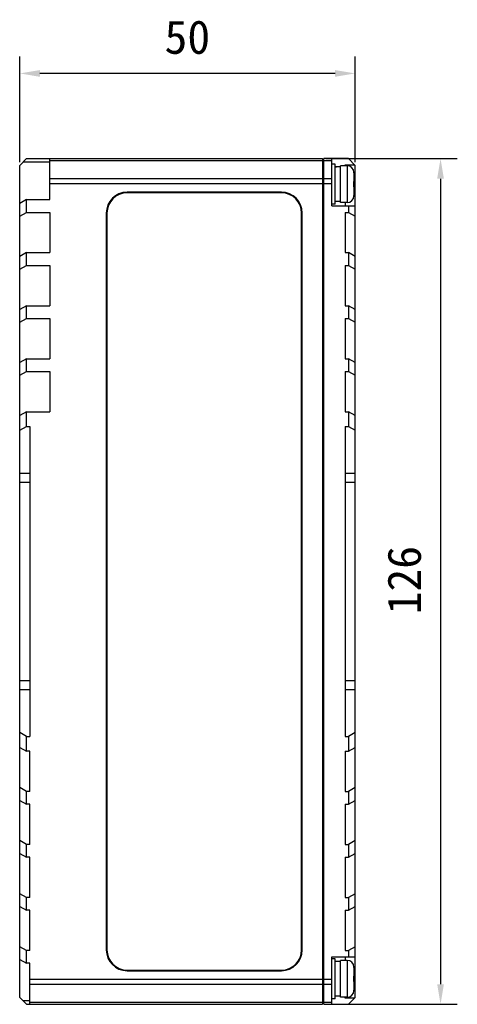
# Model space of a CAD drawing. Header units: millimetres. Extents: x 37 to 562, y 185 to 397.
# Tile 5 of 8: x 213 to 278, y 237 to 384. Entities that reach past the tile are written whole.
import ezdxf

# ---------------------------------------------------------------- set-up
doc = ezdxf.new("R2010")
doc.units = ezdxf.units.MM
doc.header["$LTSCALE"] = 32.67
doc.header["$PDMODE"] = 3
doc.header["$PDSIZE"] = 8
doc.layers.get('0').update_dxf_attribs({"linetype": 'CONTINUOUS'})
doc.layers.get('Defpoints').update_dxf_attribs({"linetype": 'CONTINUOUS'})
doc.layers.add('___SHELL', color=7, linetype='CONTINUOUS')
doc.styles.get("Standard").update_dxf_attribs({"font": 'simfang.ttf'})
doc.dimstyles.new('DIMSTYLE_1', dxfattribs={"dimtxt": 5, "dimasz": 3, "dimexe": 2.5, "dimexo": 0.5, "dimgap": 1.25, "dimtad": 1, "dimdsep": 46, "dimtxsty": 'STANDARD', "dimblk": '_FILLED', "dimblk1": '_FILLED', "dimblk2": '_FILLED', "dimcen": 0.09, "dimclrt": 256, "dimazin": 2, "dimtp": 0.3, "dimtm": 0.3, "dimtfac": 1, "dimtofl": 0, "dimtmove": 0, "dimatfit": 3, "dimldrblk": '_FILLED', "dimfxl": 1, "dimtolj": 1, "dimarcsym": 0})
doc.dimstyles.new('DIMSTYLE_5', dxfattribs={"dimtxt": 5, "dimasz": 3, "dimexe": 2.5, "dimexo": 0.5, "dimgap": 1.25, "dimtad": 1, "dimdsep": 46, "dimtxsty": 'STANDARD', "dimblk": '_FILLED', "dimblk1": '_FILLED', "dimblk2": '_FILLED', "dimcen": 0.09, "dimclrt": 256, "dimazin": 2, "dimtp": 0.5, "dimtm": 0.5, "dimtfac": 1, "dimtofl": 0, "dimtmove": 0, "dimatfit": 3, "dimldrblk": '_FILLED', "dimfxl": 1, "dimtolj": 1, "dimarcsym": 0})

# ---------------------------------------------------------------- blocks, each defined once
blk = doc.blocks.new('_FILLED')
at = {"color": 0, "linetype": 'ByBlock'}
blk.add_solid([(0, 0), (-1, 0.167), (-1, -0.167)], dxfattribs=at)
blk = doc.blocks.new('*D6')
at = {"layer": '___SHELL', "color": 0, "lineweight": -2}
for p, q in [((258.35, 363.38), (277.95, 363.38)), ((275.45, 360.38), (275.45, 240.38)), ((258.35, 237.38), (277.95, 237.38))]:
    blk.add_line(p, q, dxfattribs=at)
at = {"layer": 'Defpoints', "color": 0}
for p in [(257.85, 363.38), (257.85, 237.38), (275.45, 237.38)]:
    blk.add_point(p, dxfattribs=at)
at = {"layer": '___SHELL', "color": 0, "linetype": 'ByBlock', "lineweight": -2, "xscale": 3, "yscale": 3, "zscale": 3}
for p, rotation in [((275.45, 363.38), 90), ((275.45, 237.38), 270)]:
    blk.add_blockref('_FILLED', p, dxfattribs=dict(at, rotation=rotation))
at = {"layer": '___SHELL', "insert": (267.53, 300.57), "char_height": 5, "attachment_point": 2, "rotation": 90, "line_spacing_factor": 0.9}
blk.add_mtext('\\A1;126', dxfattribs=at)
blk = doc.blocks.new('*D7')
at = {"layer": '___SHELL', "color": 0, "lineweight": -2}
for p, q in [((212.75, 362.88), (212.75, 378.58)), ((262.75, 362.88), (262.75, 378.58)), ((259.75, 376.08), (215.75, 376.08))]:
    blk.add_line(p, q, dxfattribs=at)
at = {"layer": 'Defpoints', "color": 0}
for p in [(212.75, 376.08), (212.75, 362.38), (262.75, 362.38)]:
    blk.add_point(p, dxfattribs=at)
at = {"layer": '___SHELL', "color": 0, "linetype": 'ByBlock', "lineweight": -2, "xscale": 3, "yscale": 3, "zscale": 3, "rotation": 180}
blk.add_blockref('_FILLED', (212.75, 376.08), dxfattribs=at)
at = {"layer": '___SHELL', "color": 0, "linetype": 'ByBlock', "lineweight": -2, "xscale": 3, "yscale": 3, "zscale": 3}
blk.add_blockref('_FILLED', (262.75, 376.08), dxfattribs=at)
at = {"layer": '___SHELL', "insert": (237.73, 384), "char_height": 5, "attachment_point": 2, "line_spacing_factor": 0.9}
blk.add_mtext('\\A1;50', dxfattribs=at)

msp = doc.modelspace()

# ---------------------------------------------------------------- linework, layer by layer
at = {"layer": '___SHELL'}
for p, q in [((212.749, 362.38), (213.749, 363.38)), ((212.749, 238.38), (212.749, 362.38)), ((217.249, 362.88), (213.249, 362.88)), ((213.749, 363.38), (257.849, 363.38)), ((217.249, 357.274), (217.249, 363.38)), ((217.249, 363.087), (257.849, 363.087)), ((257.849, 363.38), (257.849, 237.38)), ((257.849, 362.58), (258.049, 362.58)), ((258.049, 237.38), (258.049, 363.38)), ((261.749, 363.38), (258.049, 363.38)), ((258.049, 363.087), (259.249, 363.087)), ((259.249, 356.33), (259.249, 363.38)), ((259.749, 362.58), (259.249, 362.58)), ((259.749, 356.582), (259.749, 362.577)), ((261.249, 362.33), (261.249, 362.48)), ((261.249, 362.48), (262.649, 362.48)), ((261.749, 363.38), (262.749, 362.38)), ((262.749, 238.38), (262.749, 362.38)), ((257.849, 362.287), (258.049, 362.287)), ((260.549, 356.83), (260.549, 362.33)), ((261.549, 362.33), (260.549, 362.33)), ((261.549, 362.33), (261.549, 356.83)), ((262.549, 361.33), (262.548, 361.33)), ((262.549, 361.283), (262.549, 359.98)), ((257.849, 360.373), (217.249, 360.373)), ((217.249, 359.665), (257.849, 359.665)), ((257.849, 360.041), (258.049, 360.041)), ((259.249, 360.373), (258.049, 360.373)), ((258.049, 359.665), (259.249, 359.665)), ((262.548, 359.98), (262.549, 359.98)), ((251.749, 358.38), (228.749, 358.38)), ((251.749, 358.28), (228.749, 358.28)), ((257.849, 359.334), (258.049, 359.334)), ((262.549, 359.18), (262.548, 359.18)), ((262.549, 359.18), (262.549, 357.876)), ((213.749, 357.274), (212.749, 356.697)), ((213.749, 355.374), (213.749, 357.274)), ((213.749, 357.274), (217.249, 357.274)), ((259.749, 356.58), (259.249, 356.58)), ((260.549, 357.005), (259.749, 357.005)), ((261.549, 356.83), (260.549, 356.83)), ((261.249, 356.83), (261.249, 356.33)), ((262.548, 357.83), (262.549, 357.83)), ((212.749, 354.797), (213.749, 355.374)), ((213.749, 355.374), (217.249, 355.374)), ((217.249, 355.374), (217.249, 349.374)), ((225.649, 355.28), (225.649, 245.48)), ((225.749, 355.28), (225.749, 245.48)), ((254.749, 245.48), (254.749, 355.28)), ((254.849, 245.48), (254.849, 355.28)), ((259.249, 356.33), (262.749, 356.33)), ((261.249, 355.374), (261.249, 349.374)), ((261.249, 355.374), (261.749, 355.374)), ((261.749, 356.33), (261.749, 355.374)), ((261.749, 355.374), (262.749, 354.797)), ((213.749, 349.374), (212.749, 348.797)), ((213.749, 347.474), (213.749, 349.374)), ((213.749, 349.374), (217.249, 349.374)), ((261.249, 349.374), (261.749, 349.374)), ((261.749, 349.374), (261.749, 347.474)), ((262.749, 348.797), (261.749, 349.374)), ((212.749, 346.897), (213.749, 347.474)), ((213.749, 347.474), (217.249, 347.474)), ((217.249, 347.474), (217.249, 341.474)), ((261.249, 347.474), (261.249, 341.474)), ((261.249, 347.474), (261.749, 347.474)), ((261.749, 347.474), (262.749, 346.897)), ((213.749, 341.474), (212.749, 340.897)), ((213.749, 339.574), (213.749, 341.474)), ((213.749, 341.474), (217.249, 341.474)), ((261.249, 341.474), (261.749, 341.474)), ((261.749, 341.474), (261.749, 339.574)), ((262.749, 340.897), (261.749, 341.474)), ((212.749, 338.997), (213.749, 339.574)), ((213.749, 339.574), (217.249, 339.574)), ((217.249, 339.574), (217.249, 333.574)), ((261.249, 339.574), (261.249, 333.574)), ((261.249, 339.574), (261.749, 339.574)), ((261.749, 339.574), (262.749, 338.997)), ((213.749, 333.574), (212.749, 332.997)), ((213.749, 331.674), (213.749, 333.574)), ((213.749, 333.574), (217.249, 333.574)), ((261.249, 333.574), (261.749, 333.574)), ((261.749, 333.574), (261.749, 331.674)), ((262.749, 332.997), (261.749, 333.574)), ((212.749, 331.097), (213.749, 331.674)), ((213.749, 331.674), (217.249, 331.674)), ((217.249, 331.674), (217.249, 325.674)), ((261.249, 331.674), (261.249, 325.674)), ((261.249, 331.674), (261.749, 331.674)), ((261.749, 331.674), (262.749, 331.097)), ((213.749, 325.674), (212.749, 325.097)), ((213.749, 323.481), (213.749, 325.674)), ((213.749, 325.674), (217.249, 325.674)), ((261.249, 325.674), (261.749, 325.674)), ((261.749, 325.674), (261.749, 323.481)), ((262.749, 325.097), (261.749, 325.674)), ((212.749, 322.903), (213.749, 323.481)), ((213.749, 323.481), (214.249, 323.481)), ((214.249, 323.481), (214.249, 277.279)), ((261.249, 323.481), (261.249, 277.279)), ((261.249, 323.481), (261.749, 323.481)), ((261.749, 323.481), (262.749, 322.903)), ((214.249, 316.466), (212.749, 316.466)), ((262.749, 316.466), (261.249, 316.466)), ((212.749, 315.167), (214.249, 315.167)), ((261.249, 315.167), (262.749, 315.167)), ((214.249, 285.592), (212.749, 285.592)), ((262.749, 285.592), (261.249, 285.592)), ((212.749, 284.293), (214.249, 284.293)), ((261.249, 284.293), (262.749, 284.293)), ((213.749, 277.279), (212.749, 277.856)), ((213.749, 275.085), (213.749, 277.279)), ((213.749, 277.279), (214.249, 277.279)), ((261.249, 277.279), (261.749, 277.279)), ((262.749, 277.856), (261.749, 277.279)), ((261.749, 277.279), (261.749, 275.085)), ((212.749, 275.662), (213.749, 275.085)), ((214.249, 275.085), (213.749, 275.085)), ((214.249, 269.085), (214.249, 275.085)), ((261.249, 275.085), (261.749, 275.085)), ((261.249, 275.085), (261.249, 269.085)), ((261.749, 275.085), (262.749, 275.662)), ((213.749, 269.085), (212.749, 269.662)), ((213.749, 267.185), (213.749, 269.085)), ((214.249, 269.085), (213.749, 269.085)), ((261.249, 269.085), (261.749, 269.085)), ((262.749, 269.662), (261.749, 269.085)), ((261.749, 269.085), (261.749, 267.185)), ((212.749, 267.762), (213.749, 267.185)), ((214.249, 267.185), (213.749, 267.185)), ((214.249, 261.185), (214.249, 267.185)), ((261.249, 267.185), (261.749, 267.185)), ((261.249, 267.185), (261.249, 261.185)), ((261.749, 267.185), (262.749, 267.762)), ((213.749, 261.185), (212.749, 261.762)), ((213.749, 259.285), (213.749, 261.185)), ((214.249, 261.185), (213.749, 261.185)), ((261.249, 261.185), (261.749, 261.185)), ((262.749, 261.762), (261.749, 261.185)), ((261.749, 261.185), (261.749, 259.285)), ((212.749, 259.862), (213.749, 259.285)), ((261.749, 259.285), (262.749, 259.862)), ((214.249, 259.285), (213.749, 259.285)), ((214.249, 253.285), (214.249, 259.285)), ((261.249, 259.285), (261.749, 259.285)), ((261.249, 259.285), (261.249, 253.285)), ((213.749, 253.285), (212.749, 253.862)), ((262.749, 253.862), (261.749, 253.285)), ((213.749, 251.385), (213.749, 253.285)), ((214.249, 253.285), (213.749, 253.285)), ((261.249, 253.285), (261.749, 253.285)), ((261.749, 253.285), (261.749, 251.385)), ((212.749, 251.962), (213.749, 251.385)), ((214.249, 251.385), (213.749, 251.385)), ((214.249, 245.385), (214.249, 251.385)), ((261.249, 251.385), (261.749, 251.385)), ((261.249, 251.385), (261.249, 245.385)), ((261.749, 251.385), (262.749, 251.962)), ((213.749, 245.385), (212.749, 245.962)), ((214.249, 245.385), (213.749, 245.385)), ((213.749, 243.485), (213.749, 245.385)), ((261.249, 245.385), (261.749, 245.385)), ((262.749, 245.962), (261.749, 245.385)), ((261.749, 245.385), (261.749, 244.43)), ((212.749, 244.062), (213.749, 243.485)), ((259.249, 244.43), (262.749, 244.43)), ((259.249, 237.38), (259.249, 244.43)), ((259.749, 244.18), (259.249, 244.18)), ((259.749, 238.182), (259.749, 244.177)), ((261.549, 243.93), (260.549, 243.93)), ((260.549, 238.43), (260.549, 243.93)), ((261.249, 244.43), (261.249, 243.93)), ((261.549, 243.93), (261.549, 238.43)), ((214.249, 243.485), (213.749, 243.485)), ((214.249, 237.38), (214.249, 243.485)), ((228.749, 242.48), (251.749, 242.48)), ((228.749, 242.38), (251.749, 242.38)), ((262.549, 242.93), (262.548, 242.93)), ((262.549, 242.883), (262.549, 241.58)), ((257.849, 241.094), (214.249, 241.094)), ((257.849, 241.425), (258.049, 241.425)), ((257.849, 240.718), (258.049, 240.718)), ((259.249, 241.094), (258.049, 241.094)), ((262.548, 241.58), (262.549, 241.58)), ((262.549, 240.78), (262.548, 240.78)), ((262.549, 240.78), (262.549, 239.476)), ((214.249, 240.387), (257.849, 240.387)), ((258.049, 240.387), (259.249, 240.387)), ((262.548, 239.43), (262.549, 239.43)), ((213.749, 237.38), (212.749, 238.38)), ((214.249, 237.88), (213.249, 237.88)), ((257.849, 237.673), (214.249, 237.673)), ((257.849, 238.473), (258.049, 238.473)), ((257.849, 238.18), (258.049, 238.18)), ((259.249, 237.673), (258.049, 237.673)), ((259.749, 238.18), (259.249, 238.18)), ((260.549, 238.605), (259.749, 238.605)), ((261.549, 238.43), (260.549, 238.43)), ((261.249, 238.28), (261.249, 238.43)), ((262.649, 238.28), (261.249, 238.28)), ((262.749, 238.38), (261.749, 237.38)), ((213.749, 237.38), (257.849, 237.38)), ((258.049, 237.38), (261.749, 237.38))]:
    msp.add_line(p, q, dxfattribs=at)
for centre, radius, start, end in [((261.549, 361.33), 1, 0, 90), ((261.496, 361.283), 1.053, 359.99928, 2.51106), ((228.749, 355.28), 3.1, 90, 180), ((228.749, 355.28), 3, 90, 180), ((251.749, 355.28), 3.1, 0, 90), ((251.749, 355.28), 3, 0, 90), ((261.549, 357.83), 1, 270, 360), ((261.496, 357.876), 1.053, 357.48894, 0.00072), ((228.749, 245.48), 3.1, 180, 270), ((228.749, 245.48), 3, 180, 270), ((251.749, 245.48), 3.1, 270, 360), ((251.749, 245.48), 3, 270, 360), ((261.549, 242.93), 1, 0, 90), ((261.496, 242.883), 1.053, 359.99928, 2.51106), ((261.549, 239.43), 1, 270, 360), ((261.496, 239.476), 1.053, 357.48894, 0.00072)]:
    msp.add_arc(centre, radius, start, end, dxfattribs=at)
for centre, start_param, end_param in [((259.749, 359.58), 1.4574758, 1.5707963), ((260.848, 359.58), 1.6130706, 1.7267678), ((259.749, 241.18), 1.4574758, 1.5707963), ((260.848, 241.18), 1.6130706, 1.7267678)]:
    msp.add_ellipse(centre, major_axis=(7.075, 0), ratio=0.3639702, start_param=start_param, end_param=end_param, dxfattribs=at)
for points in [[(262.549, 359.58), (262.549, 359.713), (262.55, 359.846), (262.548, 359.98)], [(262.548, 359.18), (262.55, 359.313), (262.549, 359.446), (262.549, 359.58)], [(262.549, 241.18), (262.549, 241.313), (262.55, 241.446), (262.548, 241.58)], [(262.548, 240.78), (262.55, 240.913), (262.549, 241.046), (262.549, 241.18)]]:
    msp.add_open_spline(points, degree=3, dxfattribs=at)

# ---------------------------------------------------------------- dimensions: what is measured, and where the dimension line sits
for base, p1, p2, angle, dimstyle, picture, middle in [((212.749, 376.08), (262.749, 362.38), (212.749, 362.38), 180, 'DIMSTYLE_1', '*D7', (237.735, 376.08)), ((275.449, 237.38), (257.849, 363.38), (257.849, 237.38), 270, 'DIMSTYLE_5', '*D6', (275.449, 300.565))]:
    dim = msp.add_linear_dim(base=base, p1=p1, p2=p2, angle=angle, dimstyle=dimstyle, dxfattribs=at)
    dim.commit()
    dim.dimension.update_dxf_attribs({"geometry": picture, "text_midpoint": middle, "dimtype": 160})

doc.saveas('drawing.dxf')
